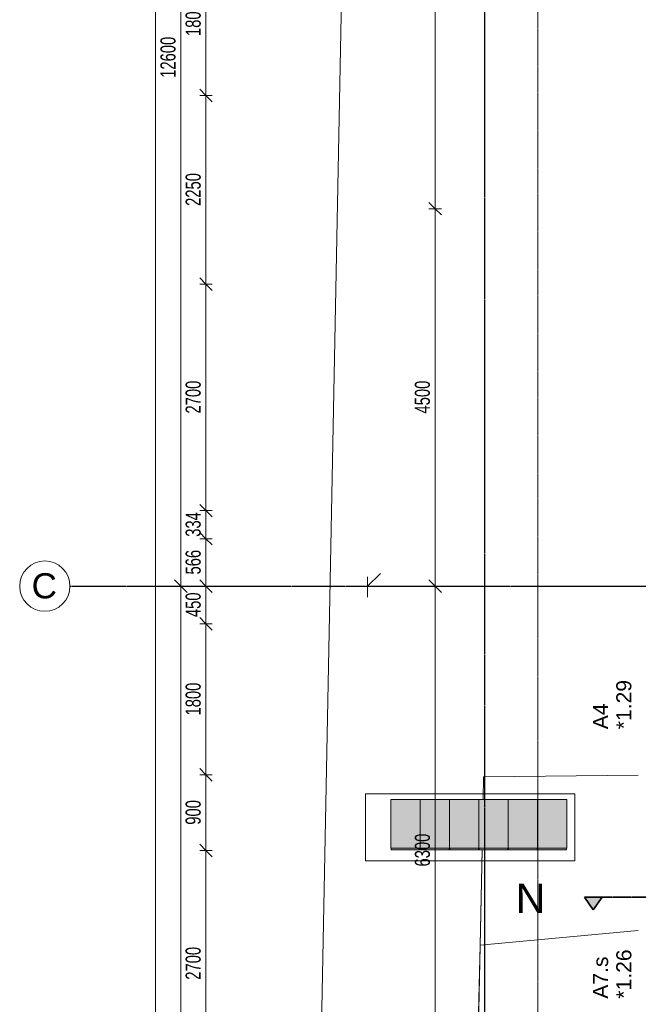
# Model space of a CAD drawing. Header units: millimetres. Extents: x -80560 to 110805, y -11020 to 52719.
# Tile 28 of 184: x 29345 to 36724, y 30215 to 41953. Entities that reach past the tile are written whole.
import ezdxf

# ---------------------------------------------------------------- set-up
doc = ezdxf.new("R2010")
doc.units = ezdxf.units.MM
for name, pattern in [('CENTER2', [20, 8, -4, 4, -4]), ('DASHDOT2', [8, 4, -2, 0, -2]), ('DASHED2-1', [3, 2, -1])]:
    doc.linetypes.add(name, pattern=pattern)
for name, color, linetype, lineweight in [('A-ANNO-DIMS', 211, 'Continuous', 9), ('A-ANNO-DIMS-100', 211, 'Continuous', 9), ('A-DETL', 90, 'Continuous', 18), ('A-DETL-MBND', 5, 'Continuous', 18), ('A-FLOR-OVHD', 1, 'DASHED2-1', 18), ('A-GENM', 13, 'Continuous', 18), ('A-GLAZ-IDEN', 152, 'Continuous', 18), ('G-ANNO-SYMB', 111, 'Continuous', 9), ('S-GRID', 1, 'Continuous', 9), ('S-GRID-IDEN', 1, 'Continuous', 9)]:
    doc.layers.add(name, color=color, linetype=linetype, lineweight=lineweight)
doc.styles.add('Arial', font='arial.ttf', dxfattribs={"height": 180})
doc.styles.add('Arial_3', font='arial.ttf', dxfattribs={"height": 350})
doc.styles.add('Arial_4', font='arial.ttf', dxfattribs={"height": 300})
doc.styles.add('Arial_5', font='arial.ttf', dxfattribs={"width": 0.7, "height": 180})
doc.dimstyles.new('n3o_1_8', dxfattribs={"dimscale": 304.8, "dimtxt": 183.646692, "dimasz": 0.492126, "dimexe": 0.246063, "dimexo": 0.0625, "dimgap": 0.032808, "dimtad": 1, "dimdec": 0, "dimdsep": 46, "dimtxsty": 'Arial_5', "dimblk1": 'OBLIQUE', "dimblk2": 'OBLIQUE', "dimsah": 1, "dimcen": 0.09, "dimdle": 0.246063, "dimazin": 0, "dimtfac": 1, "dimtdec": 4, "dimtix": 1, "dimtmove": 0, "dimatfit": 3, "dimfxl": 0.246063, "dimfxlon": 1, "dimtvp": 1, "dimtolj": 1, "dimtzin": 0, "dimarcsym": 2})
doc.dimstyles.new('n3o_1_8_3', dxfattribs={"dimscale": 304.8, "dimtxt": 183.646692, "dimasz": 0.492126, "dimexe": 0.246063, "dimexo": 0.0625, "dimgap": 0.032808, "dimtad": 1, "dimdec": 0, "dimdsep": 46, "dimtxsty": 'Arial_5', "dimblk1": 'OBLIQUE', "dimblk2": 'OBLIQUE', "dimsah": 1, "dimcen": 0.09, "dimdle": 0.246063, "dimazin": 0, "dimtfac": 1, "dimtdec": 4, "dimtix": 1, "dimtmove": 0, "dimatfit": 3, "dimfxl": 0.246063, "dimfxlon": 1, "dimtvp": 1, "dimtolj": 1, "dimtzin": 0, "dimarcsym": 2})

# ---------------------------------------------------------------- blocks, each defined once
blk = doc.blocks.new('Leonardo College_EHA_1489_R18_CF_situatie_2020_rvt-1-DO_01 eerste verdieping')
at = {"layer": 'A-DETL-MBND', "color": 254}
for p, q in [((7599, 6923), (8434, 49581)), ((8434, 49581), (7599, 6923)), ((9983, 32926), (9977, 32655)), ((9977, 32655), (9983, 32926)), ((11829, 32946), (9983, 32926)), ((9983, 32926), (11829, 32946)), ((9438, 6923), (9965, 32055)), ((9965, 32055), (9941, 30921)), ((9941, 30921), (11829, 31095)), ((11829, 31095), (9941, 30921)), ((9941, 30921), (9438, 6923))]:
    blk.add_line(p, q, dxfattribs=at)
blk = doc.blocks.new('73_EHA_locker - 73_EHA_locker-30391283-DO_01 eerste verdieping')
at = {"layer": 'A-DETL-MBND'}
for points in [[(0, 0), (0, 580), (-350, 580), (-350, 0)], [(-5, -20), (-5, 0), (-345, 0), (-345, -20)]]:
    blk.add_hatch(color=256, dxfattribs=at).paths.add_polyline_path(points, flags=0)
for p, q in [((0, 580), (-350, 580)), ((-350, 580), (-350, 0)), ((0, 0), (0, 580)), ((-350, 0), (0, 0)), ((-5, 0), (-345, 0)), ((-345, 0), (-345, -20)), ((-5, -20), (-5, 0)), ((-345, -20), (-5, -20))]:
    blk.add_line(p, q, dxfattribs=at)
blk = doc.blocks.new('Section - 00_n3o_sectionmark_detailaanduiding-325618-DO_01 eerste verdieping')
at = {"layer": 'G-ANNO-SYMB'}
blk.add_hatch(color=256, dxfattribs=at).paths.add_polyline_path([(0, 0), (1.05, 1.5), (2.1, 0)], flags=0)
at = {"layer": 'G-ANNO-SYMB', "linetype": 'DASHDOT2', "lineweight": 35}
for p, q in [((1.05, 1.5), (0, 0)), ((2.1, 0), (1.05, 1.5)), ((0, 0), (2.1, 0))]:
    blk.add_line(p, q, dxfattribs=at)
blk = doc.blocks.new('Grid - r_3_0mm-316018-DO_01 eerste verdieping')
at = {"layer": 'S-GRID-IDEN'}
blk.add_circle((0, 0), 3, dxfattribs=at)
blk = doc.blocks.new('DIMBLOCK94-DO_01 eerste verdieping')
at = {"layer": 'A-ANNO-DIMS-100'}
for p, q in [((31567, 42850), (31492, 42925)), ((31642, 42850), (31492, 42850)), ((31567, 42850), (31567, 41050)), ((31567, 42850), (31642, 42775)), ((31567, 42850), (31642, 42850)), ((31567, 41050), (31492, 41125)), ((31642, 41050), (31492, 41050)), ((31567, 41050), (31642, 40975)), ((31567, 41050), (31642, 41050))]:
    blk.add_line(p, q, dxfattribs=at)
at = {"layer": 'A-ANNO-DIMS-100', "color": 0, "insert": (31324, 41758), "char_height": 180, "width": 461.09, "attachment_point": 1, "rotation": 90, "line_spacing_factor": 0.941778, "style": 'Arial_5'}
blk.add_mtext('1800', dxfattribs=at)
blk = doc.blocks.new('_Oblique')
at = {"color": 0, "linetype": 'ByBlock', "lineweight": -2}
blk.add_line((-0.5, -0.5), (0.5, 0.5), dxfattribs=at)
blk = doc.blocks.new('DIMBLOCK95-DO_01 eerste verdieping')
at = {"layer": 'A-ANNO-DIMS-100'}
for p, q in [((31567, 41050), (31492, 41125)), ((31642, 41050), (31492, 41050)), ((31567, 41050), (31567, 38800)), ((31567, 41050), (31642, 40975)), ((31567, 41050), (31642, 41050)), ((31567, 38800), (31492, 38875)), ((31642, 38800), (31492, 38800)), ((31567, 38800), (31642, 38725)), ((31567, 38800), (31642, 38800))]:
    blk.add_line(p, q, dxfattribs=at)
at = {"layer": 'A-ANNO-DIMS-100', "color": 0, "insert": (31324, 39733), "char_height": 180, "width": 461.09, "attachment_point": 1, "rotation": 90, "line_spacing_factor": 0.941778, "style": 'Arial_5'}
blk.add_mtext('2250', dxfattribs=at)
blk = doc.blocks.new('DIMBLOCK96-DO_01 eerste verdieping')
at = {"layer": 'A-ANNO-DIMS-100'}
for p, q in [((31567, 38800), (31492, 38875)), ((31642, 38800), (31492, 38800)), ((31567, 38800), (31567, 36100)), ((31567, 38800), (31642, 38725)), ((31567, 38800), (31642, 38800)), ((31567, 36100), (31492, 36175)), ((31642, 36100), (31492, 36100)), ((31567, 36100), (31642, 36025)), ((31567, 36100), (31642, 36100))]:
    blk.add_line(p, q, dxfattribs=at)
at = {"layer": 'A-ANNO-DIMS-100', "color": 0, "insert": (31324, 37258), "char_height": 180, "width": 461.09, "attachment_point": 1, "rotation": 90, "line_spacing_factor": 0.941778, "style": 'Arial_5'}
blk.add_mtext('2700', dxfattribs=at)
blk = doc.blocks.new('DIMBLOCK97-DO_01 eerste verdieping')
at = {"layer": 'A-ANNO-DIMS-100'}
for p, q in [((31567, 36100), (31492, 36175)), ((31642, 36100), (31492, 36100)), ((31567, 36100), (31567, 35766)), ((31567, 36100), (31642, 36025)), ((31567, 36100), (31642, 36100)), ((31567, 35766), (31492, 35841)), ((31642, 35766), (31492, 35766)), ((31567, 35766), (31642, 35691)), ((31567, 35766), (31642, 35766))]:
    blk.add_line(p, q, dxfattribs=at)
at = {"layer": 'A-ANNO-DIMS-100', "color": 0, "insert": (31324, 35789), "char_height": 180, "width": 345.82, "attachment_point": 1, "rotation": 90, "line_spacing_factor": 0.941778, "style": 'Arial_5'}
blk.add_mtext('334', dxfattribs=at)
blk = doc.blocks.new('DIMBLOCK98-DO_01 eerste verdieping')
at = {"layer": 'A-ANNO-DIMS-100'}
for p, q in [((31567, 35766), (31492, 35841)), ((31642, 35766), (31492, 35766)), ((31567, 35766), (31567, 35200)), ((31567, 35766), (31642, 35691)), ((31567, 35766), (31642, 35766)), ((31567, 35200), (31492, 35275)), ((31642, 35200), (31492, 35200)), ((31567, 35200), (31642, 35125)), ((31567, 35200), (31642, 35200))]:
    blk.add_line(p, q, dxfattribs=at)
at = {"layer": 'A-ANNO-DIMS-100', "color": 0, "insert": (31324, 35339), "char_height": 180, "width": 345.82, "attachment_point": 1, "rotation": 90, "line_spacing_factor": 0.941778, "style": 'Arial_5'}
blk.add_mtext('566', dxfattribs=at)
blk = doc.blocks.new('DIMBLOCK99-DO_01 eerste verdieping')
at = {"layer": 'A-ANNO-DIMS-100'}
for p, q in [((31567, 35200), (31492, 35275)), ((31642, 35200), (31492, 35200)), ((31567, 35200), (31567, 34750)), ((31567, 35200), (31642, 35125)), ((31567, 35200), (31642, 35200)), ((31567, 34750), (31492, 34825)), ((31642, 34750), (31492, 34750)), ((31567, 34750), (31642, 34675)), ((31567, 34750), (31642, 34750))]:
    blk.add_line(p, q, dxfattribs=at)
at = {"layer": 'A-ANNO-DIMS-100', "color": 0, "insert": (31324, 34831), "char_height": 180, "width": 345.82, "attachment_point": 1, "rotation": 90, "line_spacing_factor": 0.941778, "style": 'Arial_5'}
blk.add_mtext('450', dxfattribs=at)
blk = doc.blocks.new('DIMBLOCK100-DO_01 eerste verdieping')
at = {"layer": 'A-ANNO-DIMS-100'}
for p, q in [((31567, 34750), (31492, 34825)), ((31642, 34750), (31492, 34750)), ((31567, 34750), (31567, 32950)), ((31567, 34750), (31642, 34675)), ((31567, 34750), (31642, 34750)), ((31567, 32950), (31492, 33025)), ((31642, 32950), (31492, 32950)), ((31567, 32950), (31642, 32875)), ((31567, 32950), (31642, 32950))]:
    blk.add_line(p, q, dxfattribs=at)
at = {"layer": 'A-ANNO-DIMS-100', "color": 0, "insert": (31324, 33658), "char_height": 180, "width": 461.09, "attachment_point": 1, "rotation": 90, "line_spacing_factor": 0.941778, "style": 'Arial_5'}
blk.add_mtext('1800', dxfattribs=at)
blk = doc.blocks.new('DIMBLOCK101-DO_01 eerste verdieping')
at = {"layer": 'A-ANNO-DIMS-100'}
for p, q in [((31567, 32950), (31492, 33025)), ((31642, 32950), (31492, 32950)), ((31567, 32950), (31567, 32050)), ((31567, 32950), (31642, 32875)), ((31567, 32950), (31642, 32950)), ((31567, 32050), (31492, 32125)), ((31642, 32050), (31492, 32050)), ((31567, 32050), (31642, 31975)), ((31567, 32050), (31642, 32050))]:
    blk.add_line(p, q, dxfattribs=at)
at = {"layer": 'A-ANNO-DIMS-100', "color": 0, "insert": (31324, 32356), "char_height": 180, "width": 345.82, "attachment_point": 1, "rotation": 90, "line_spacing_factor": 0.941778, "style": 'Arial_5'}
blk.add_mtext('900', dxfattribs=at)
blk = doc.blocks.new('DIMBLOCK102-DO_01 eerste verdieping')
at = {"layer": 'A-ANNO-DIMS-100'}
for p, q in [((31567, 32050), (31492, 32125)), ((31642, 32050), (31492, 32050)), ((31567, 32050), (31567, 29350)), ((31567, 32050), (31642, 31975)), ((31567, 32050), (31642, 32050)), ((31567, 29350), (31492, 29425)), ((31642, 29350), (31492, 29350)), ((31567, 29350), (31642, 29275)), ((31567, 29350), (31642, 29350))]:
    blk.add_line(p, q, dxfattribs=at)
at = {"layer": 'A-ANNO-DIMS-100', "color": 0, "insert": (31324, 30508), "char_height": 180, "width": 461.09, "attachment_point": 1, "rotation": 90, "line_spacing_factor": 0.941778, "style": 'Arial_5'}
blk.add_mtext('2700', dxfattribs=at)
blk = doc.blocks.new('DIMBLOCK128-DO_01 eerste verdieping')
at = {"layer": 'A-ANNO-DIMS-100'}
for p, q in [((31267, 35200), (31192, 35275)), ((31192, 35200), (31342, 35200)), ((31267, 35200), (31192, 35200)), ((31267, 22600), (31267, 35200)), ((31267, 35200), (31342, 35125)), ((31267, 22600), (31192, 22675)), ((31192, 22600), (31342, 22600)), ((31267, 22600), (31192, 22600)), ((31267, 22600), (31342, 22525))]:
    blk.add_line(p, q, dxfattribs=at)
at = {"layer": 'A-ANNO-DIMS-100', "color": 0, "insert": (31024, 28660), "char_height": 180, "width": 576.37, "attachment_point": 1, "rotation": 90, "line_spacing_factor": 0.941778, "style": 'Arial_5'}
blk.add_mtext('12600', dxfattribs=at)
blk = doc.blocks.new('DIMBLOCK129-DO_01 eerste verdieping')
at = {"layer": 'A-ANNO-DIMS-100'}
for p, q in [((31267, 47800), (31192, 47875)), ((31192, 47800), (31342, 47800)), ((31267, 47800), (31192, 47800)), ((31267, 35200), (31267, 47800)), ((31267, 47800), (31342, 47725)), ((31267, 35200), (31192, 35275)), ((31192, 35200), (31342, 35200)), ((31267, 35200), (31192, 35200)), ((31267, 35200), (31342, 35125))]:
    blk.add_line(p, q, dxfattribs=at)
at = {"layer": 'A-ANNO-DIMS-100', "color": 0, "insert": (31024, 41260), "char_height": 180, "width": 576.37, "attachment_point": 1, "rotation": 90, "line_spacing_factor": 0.941778, "style": 'Arial_5'}
blk.add_mtext('12600', dxfattribs=at)
blk = doc.blocks.new('DIMBLOCK347-DO_01 eerste verdieping')
at = {"layer": 'A-ANNO-DIMS-100'}
for p, q in [((30967, 48371), (30892, 48446)), ((31042, 48371), (30892, 48371)), ((30967, 48446), (30967, 9354)), ((30967, 48371), (31042, 48296)), ((30967, 48371), (31042, 48371)), ((30967, 9429), (30892, 9504)), ((31042, 9429), (30892, 9429)), ((30967, 9429), (31042, 9354)), ((30967, 9429), (31042, 9429))]:
    blk.add_line(p, q, dxfattribs=at)
at = {"layer": 'A-ANNO-DIMS-100', "color": 0, "insert": (30724, 28660), "char_height": 180, "width": 576.37, "attachment_point": 1, "rotation": 90, "line_spacing_factor": 0.941778, "style": 'Arial_5'}
blk.add_mtext('38942', dxfattribs=at)
blk = doc.blocks.new('DIMBLOCK625-DO_01 eerste verdieping')
at = {"layer": 'A-ANNO-DIMS-100'}
for p, q in [((34302, 35200), (34227, 35275)), ((34227, 35200), (34377, 35200)), ((34302, 35200), (34227, 35200)), ((34302, 28900), (34302, 35200)), ((34302, 35200), (34377, 35125)), ((34302, 28900), (34227, 28975)), ((34377, 28900), (34227, 28900)), ((34302, 28900), (34377, 28825)), ((34302, 28900), (34377, 28900))]:
    blk.add_line(p, q, dxfattribs=at)
at = {"layer": 'A-ANNO-DIMS-100', "color": 0, "insert": (34058, 31858), "char_height": 180, "width": 461.09, "attachment_point": 1, "rotation": 90, "line_spacing_factor": 0.941778, "style": 'Arial_5'}
blk.add_mtext('6300', dxfattribs=at)
blk = doc.blocks.new('DIMBLOCK626-DO_01 eerste verdieping')
at = {"layer": 'A-ANNO-DIMS-100'}
for p, q in [((34302, 39700), (34227, 39775)), ((34377, 39700), (34227, 39700)), ((34302, 35200), (34302, 39700)), ((34302, 39700), (34377, 39625)), ((34302, 39700), (34377, 39700)), ((34302, 35200), (34227, 35275)), ((34227, 35200), (34377, 35200)), ((34302, 35200), (34227, 35200)), ((34302, 35200), (34377, 35125))]:
    blk.add_line(p, q, dxfattribs=at)
at = {"layer": 'A-ANNO-DIMS-100', "color": 0, "insert": (34058, 37258), "char_height": 180, "width": 461.09, "attachment_point": 1, "rotation": 90, "line_spacing_factor": 0.941778, "style": 'Arial_5'}
blk.add_mtext('4500', dxfattribs=at)
blk = doc.blocks.new('DIMBLOCK627-DO_01 eerste verdieping')
at = {"layer": 'A-ANNO-DIMS-100'}
for p, q in [((34302, 47800), (34227, 47875)), ((34227, 47800), (34377, 47800)), ((34302, 47800), (34227, 47800)), ((34302, 39700), (34302, 47875)), ((34302, 47800), (34377, 47725)), ((34302, 39700), (34227, 39775)), ((34377, 39700), (34227, 39700)), ((34302, 39700), (34377, 39625)), ((34302, 39700), (34377, 39700))]:
    blk.add_line(p, q, dxfattribs=at)
at = {"layer": 'A-ANNO-DIMS-100', "color": 0, "insert": (34058, 43558), "char_height": 180, "width": 461.09, "attachment_point": 1, "rotation": 90, "line_spacing_factor": 0.941778, "style": 'Arial_5'}
blk.add_mtext('8100', dxfattribs=at)

msp = doc.modelspace()

# ---------------------------------------------------------------- linework, layer by layer
at = {"layer": 'A-DETL'}
for p, q in [((33494.8, 35200), (33646.8, 35352)), ((33494.8, 35310), (33494.8, 35070))]:
    msp.add_line(p, q, dxfattribs=at)
at = {"layer": 'A-DETL-MBND'}
for p, q in [((33468.2, 32724.2), (35968.2, 32724.2)), ((33468.2, 31924.2), (33468.2, 32724.2)), ((35968.2, 32724.2), (35968.2, 31924.2)), ((35968.2, 31924.2), (33468.2, 31924.2))]:
    msp.add_line(p, q, dxfattribs=at)
at = {"layer": 'A-FLOR-OVHD'}
msp.add_line((35523.8, 21879), (35523.8, 48371), dxfattribs=at)
at = {"layer": 'G-ANNO-SYMB', "linetype": 'DASHDOT2', "lineweight": 35}
msp.add_line((36081.7, 31493.3), (104099.5, 31493.3), dxfattribs=at)
at = {"layer": 'S-GRID', "linetype": 'CENTER2', "lineweight": 25}
for p, q in [((34894.8, 4383.3), (34894.8, 52119.1)), ((29945.3, 35200), (110204.9, 35200))]:
    msp.add_line(p, q, dxfattribs=at)

# ---------------------------------------------------------------- block references
at = {"color": 250, "lineweight": 5}
msp.add_blockref('Leonardo College_EHA_1489_R18_CF_situatie_2020_rvt-1-DO_01 eerste verdieping', (24894.8, 0), dxfattribs=at)
at = {"layer": 'A-GENM'}
for p in [(34122.2, 32075), (34472.2, 32075), (34822.2, 32075), (35172.2, 32075), (35522.2, 32075), (35872.2, 32075)]:
    msp.add_blockref('73_EHA_locker - 73_EHA_locker-30391283-DO_01 eerste verdieping', p, dxfattribs=at)
at = {"layer": 'G-ANNO-SYMB', "linetype": 'DASHDOT2', "lineweight": 35, "extrusion": (0, 0, -1), "xscale": 99.99999999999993, "yscale": 99.99999999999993, "zscale": 99.99999999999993, "rotation": 180}
msp.add_blockref('Section - 00_n3o_sectionmark_detailaanduiding-325618-DO_01 eerste verdieping', (-36081.7, 31493.3), dxfattribs=at)
at = {"layer": 'S-GRID-IDEN', "xscale": 99.99999999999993, "yscale": 99.99999999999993, "zscale": 99.99999999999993, "rotation": 269.9999999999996}
msp.add_blockref('Grid - r_3_0mm-316018-DO_01 eerste verdieping', (29645.3, 35200), dxfattribs=at)

# ---------------------------------------------------------------- texts
at = {"layer": 'A-GLAZ-IDEN', "lineweight": 9, "char_height": 180, "attachment_point": 1, "rotation": 90, "style": 'Arial'}
for s, insert, width in [('*1.29', (36460.8, 33494.2), 697.468), ('A4', (36183, 33494.2), 368.776), ('*1.26', (36460.8, 30282), 697.468), ('A7.s', (36183, 30282), 593.249)]:
    msp.add_mtext(s, dxfattribs=dict(at, insert=insert, width=width))
at = {"layer": 'G-ANNO-SYMB', "insert": (35262, 31653.3), "char_height": 350, "width": 432.911, "attachment_point": 1, "style": 'Arial_3'}
msp.add_mtext('N', dxfattribs=at)
at = {"layer": 'S-GRID-IDEN', "insert": (29487.2, 35354.5), "char_height": 300, "width": 368.776, "attachment_point": 1, "style": 'Arial_4'}
msp.add_mtext('C', dxfattribs=at)

# ---------------------------------------------------------------- dimensions: what is measured, and where the dimension line sits
at = {"layer": 'A-ANNO-DIMS'}
for base, p1, p2, dimstyle, override, picture, middle in [((30967.5, 9429), (31042.5, 48371), (31042.5, 9429), 'n3o_1_8_3', {"dimpost": '<>', "dimfxl": 38942}, 'DIMBLOCK347-DO_01 eerste verdieping', (30865.5, 28900)), ((31267.5, 47800), (31192.5, 35200), (31192.5, 47800), 'n3o_1_8', {"dimpost": '<>', "dimfxl": 12600}, 'DIMBLOCK129-DO_01 eerste verdieping', (31165.6, 41500)), ((34302, 47800), (34377, 39700), (34227, 47800), 'n3o_1_8_3', {"dimpost": '<>', "dimfxl": 8101.38877}, 'DIMBLOCK627-DO_01 eerste verdieping', (34200.1, 43750)), ((31567.5, 41050), (31642.5, 42850), (31642.5, 41050), 'n3o_1_8', {"dimpost": '<>', "dimfxl": 1800}, 'DIMBLOCK94-DO_01 eerste verdieping', (31465.6, 41950)), ((31567.5, 38800), (31642.5, 41050), (31642.5, 38800), 'n3o_1_8', {"dimpost": '<>', "dimfxl": 2250}, 'DIMBLOCK95-DO_01 eerste verdieping', (31465.6, 39925)), ((34302, 39700), (34227, 35200), (34377, 39700), 'n3o_1_8_3', {"dimpost": '<>', "dimfxl": 4502.499306}, 'DIMBLOCK626-DO_01 eerste verdieping', (34200.1, 37450)), ((31567.5, 36100), (31642.5, 38800), (31642.5, 36100), 'n3o_1_8', {"dimpost": '<>', "dimfxl": 2700}, 'DIMBLOCK96-DO_01 eerste verdieping', (31465.6, 37450)), ((31567.5, 35766), (31642.5, 36100), (31642.5, 35766), 'n3o_1_8', {"dimpost": '<>', "dimfxl": 334}, 'DIMBLOCK97-DO_01 eerste verdieping', (31465.5, 35933)), ((31567.5, 35200), (31642.5, 35766), (31642.5, 35200), 'n3o_1_8', {"dimpost": '<>', "dimfxl": 566}, 'DIMBLOCK98-DO_01 eerste verdieping', (31465.6, 35483)), ((31267.5, 35200), (31192.5, 22600), (31192.5, 35200), 'n3o_1_8', {"dimpost": '<>', "dimfxl": 12600}, 'DIMBLOCK128-DO_01 eerste verdieping', (31165.6, 28900)), ((31567.5, 34750), (31642.5, 35200), (31642.5, 34750), 'n3o_1_8', {"dimpost": '<>', "dimfxl": 450}, 'DIMBLOCK99-DO_01 eerste verdieping', (31465.6, 34975)), ((34302, 35200), (34377, 28900), (34227, 35200), 'n3o_1_8_3', {"dimpost": '<>', "dimfxl": 6301.785461}, 'DIMBLOCK625-DO_01 eerste verdieping', (34200.1, 32050)), ((31567.5, 32950), (31642.5, 34750), (31642.5, 32950), 'n3o_1_8', {"dimpost": '<>', "dimfxl": 1800}, 'DIMBLOCK100-DO_01 eerste verdieping', (31465.6, 33850)), ((31567.5, 32050), (31642.5, 32950), (31642.5, 32050), 'n3o_1_8', {"dimpost": '<>', "dimfxl": 900}, 'DIMBLOCK101-DO_01 eerste verdieping', (31465.6, 32500)), ((31567.5, 29350), (31642.5, 32050), (31642.5, 29350), 'n3o_1_8', {"dimpost": '<>', "dimfxl": 2700}, 'DIMBLOCK102-DO_01 eerste verdieping', (31465.6, 30700))]:
    dim = msp.add_linear_dim(base=base, p1=p1, p2=p2, angle=90, dimstyle=dimstyle, override=override, dxfattribs=at)
    dim.commit()
    dim.dimension.update_dxf_attribs({"geometry": picture, "text_midpoint": middle})

doc.saveas('drawing.dxf')
